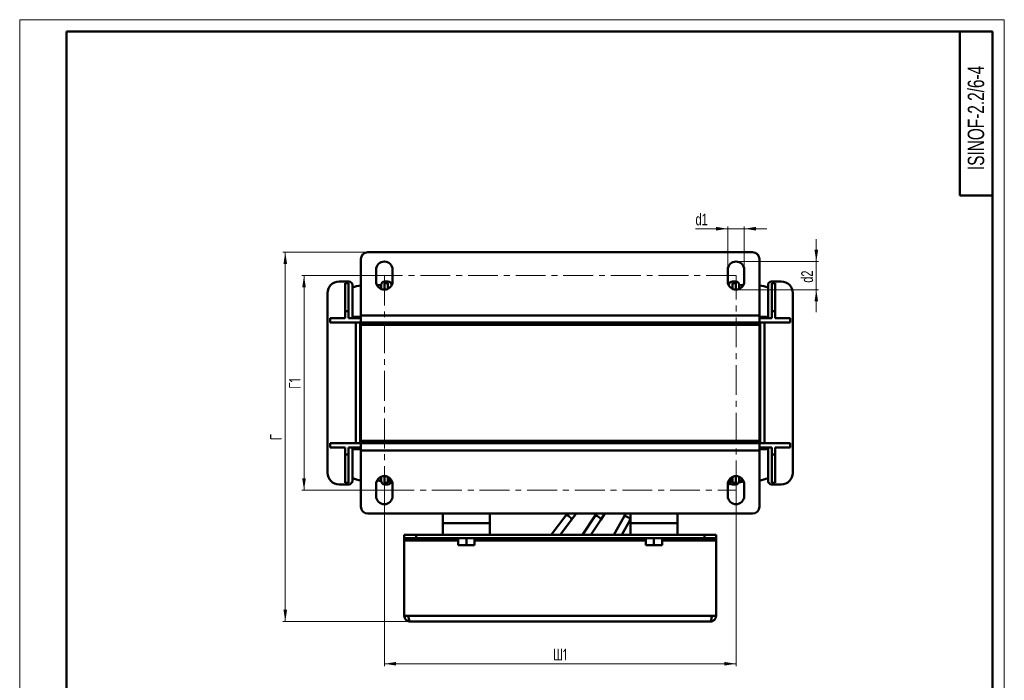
# Model space of a CAD drawing. Header units: millimetres. Extents: x 0 to 420, y 0 to 3302.
# Tile 3 of 4: x 0 to 420, y 312 to 594. Entities that reach past the tile are written whole.
import ezdxf

# ---------------------------------------------------------------- set-up
doc = ezdxf.new("R2010")
doc.units = ezdxf.units.MM
doc.linetypes.add('CENTERX2', pattern=[20.32, 12.7, -2.54, 2.54, -2.54])
doc.layers.add('ОСЕВЫЕ', color=7, linetype='Continuous')
doc.styles.add('SLDTEXTSTYLE0', font='TXT', dxfattribs={"width": 0.7, "bigfont": 'bigfont'})
doc.styles.add('SLDTEXTSTYLE1', font='TXT', dxfattribs={"width": 0.7})
doc.dimstyles.new('SLDDIMSTYLE0', dxfattribs={"dimtxt": 5, "dimasz": 5, "dimexe": 0, "dimexo": 0.0625, "dimgap": 1.25, "dimtad": 2, "dimdec": 1, "dimrnd": 1e-09, "dimzin": 12, "dimdsep": 46, "dimtxsty": 'SLDTEXTSTYLE1', "dimsah": 1, "dimcen": 0.09, "dimadec": 0, "dimazin": 3, "dimtfac": 1, "dimtdec": 3, "dimtofl": 0, "dimtmove": 0, "dimatfit": 3, "dimfxl": 1, "dimfrac": 2, "dimtolj": 1, "dimtzin": 12, "dimarcsym": 0})
doc.dimstyles.new('SLDDIMSTYLE1', dxfattribs={"dimtxt": 5, "dimasz": 5, "dimexe": 0, "dimexo": 0.0625, "dimgap": 1.25, "dimtad": 2, "dimdec": 1, "dimrnd": 1e-09, "dimzin": 12, "dimdsep": 46, "dimtxsty": 'SLDTEXTSTYLE1', "dimsah": 1, "dimcen": 0.09, "dimadec": 0, "dimazin": 3, "dimtfac": 1, "dimtdec": 3, "dimtmove": 0, "dimatfit": 0, "dimfxl": 1, "dimfrac": 2, "dimtolj": 1, "dimtzin": 12, "dimarcsym": 0})

# ---------------------------------------------------------------- blocks, each defined once
blk = doc.blocks.new('_D_2')
at = {"color": 7, "linetype": 'Continuous', "lineweight": 0}
for p, q in [((155.54, 484.87), (120.29, 484.87)), ((121.29, 484.87), (121.29, 393.37)), ((155.54, 393.37), (120.29, 393.37))]:
    blk.add_line(p, q, dxfattribs=at)
at = {"color": 7, "linetype": 'Continuous', "lineweight": 18}
for points in [[(121.29, 484.87), (120.52, 479.87), (122.05, 479.87)], [(121.29, 393.37), (122.05, 398.37), (120.52, 398.37)]]:
    blk.add_solid(points, dxfattribs=at)
at = {"color": 7, "linetype": 'Continuous', "lineweight": 18, "insert": (114.84, 436.63), "char_height": 5, "attachment_point": 1, "rotation": 90, "style": 'SLDTEXTSTYLE0'}
blk.add_mtext('Г1', dxfattribs=at)
blk = doc.blocks.new('_D_3')
at = {"color": 7, "linetype": 'Continuous', "lineweight": 0}
for p, q in [((155.55, 393.36), (155.55, 318.37)), ((305.55, 393.36), (305.55, 318.37)), ((155.55, 319.37), (305.55, 319.37))]:
    blk.add_line(p, q, dxfattribs=at)
at = {"color": 7, "linetype": 'Continuous', "lineweight": 18}
for points in [[(155.55, 319.37), (160.55, 318.6), (160.55, 320.14)], [(305.55, 319.37), (300.55, 320.14), (300.55, 318.6)]]:
    blk.add_solid(points, dxfattribs=at)
at = {"color": 7, "linetype": 'Continuous', "lineweight": 18, "insert": (227.53, 325.81), "char_height": 5, "attachment_point": 1, "style": 'SLDTEXTSTYLE0'}
blk.add_mtext('Ш1', dxfattribs=at)
blk = doc.blocks.new('_D_7')
at = {"color": 7, "linetype": 'Continuous', "lineweight": 0}
for p, q in [((148.54, 494.87), (112.29, 494.87)), ((113.29, 337.37), (113.29, 494.87)), ((166.54, 337.37), (112.29, 337.37))]:
    blk.add_line(p, q, dxfattribs=at)
at = {"color": 7, "linetype": 'Continuous', "lineweight": 18}
for points in [[(113.29, 494.87), (112.52, 489.87), (114.05, 489.87)], [(113.29, 337.37), (114.05, 342.37), (112.52, 342.37)]]:
    blk.add_solid(points, dxfattribs=at)
at = {"color": 7, "linetype": 'Continuous', "lineweight": 18, "insert": (106.84, 414.7), "char_height": 5, "attachment_point": 1, "rotation": 90, "style": 'SLDTEXTSTYLE0'}
blk.add_mtext('Г', dxfattribs=at)
blk = doc.blocks.new('_D_8')
at = {"color": 7, "linetype": 'Continuous', "lineweight": 0}
for p, q in [((302.05, 504.87), (288.28, 504.87)), ((302.05, 487.38), (302.05, 505.87)), ((302.05, 504.87), (309.05, 504.87)), ((309.05, 487.38), (309.05, 505.87)), ((309.05, 504.87), (318.66, 504.87))]:
    blk.add_line(p, q, dxfattribs=at)
at = {"color": 7, "linetype": 'Continuous', "lineweight": 18}
for points in [[(302.05, 504.87), (297.05, 505.64), (297.05, 504.1)], [(309.05, 504.87), (314.05, 504.1), (314.05, 505.64)]]:
    blk.add_solid(points, dxfattribs=at)
at = {"color": 7, "linetype": 'Continuous', "lineweight": 18, "insert": (288.28, 511.31), "char_height": 5, "attachment_point": 1, "style": 'SLDTEXTSTYLE1'}
blk.add_mtext('d1', dxfattribs=at)
blk = doc.blocks.new('_D_9')
at = {"color": 7, "linetype": 'Continuous', "lineweight": 0}
for p, q in [((339.81, 490.87), (339.81, 500.48)), ((305.56, 490.87), (340.81, 490.87)), ((339.81, 490.87), (339.81, 478.87)), ((305.56, 478.87), (340.81, 478.87)), ((339.81, 478.87), (339.81, 469.25))]:
    blk.add_line(p, q, dxfattribs=at)
at = {"color": 7, "linetype": 'Continuous', "lineweight": 18}
for points in [[(339.81, 490.87), (340.58, 495.87), (339.04, 495.87)], [(339.81, 478.87), (339.04, 473.87), (340.58, 473.87)]]:
    blk.add_solid(points, dxfattribs=at)
at = {"color": 7, "linetype": 'Continuous', "lineweight": 18, "insert": (333.37, 481.85), "char_height": 5, "attachment_point": 1, "rotation": 90, "style": 'SLDTEXTSTYLE1'}
blk.add_mtext('d2', dxfattribs=at)

msp = doc.modelspace()

# ---------------------------------------------------------------- linework, layer by layer
at = {"color": 7, "linetype": 'Continuous', "lineweight": 50}
for p, q in [((20, 589), (20, 5)), ((415, 589), (20, 589)), ((401, 589), (401, 519)), ((415, 5), (415, 589)), ((401, 519), (415, 519)), ((145.55, 491.87), (145.55, 467.87)), ((312.55, 494.87), (148.55, 494.87)), ((315.55, 491.87), (315.55, 467.87)), ((152.05, 482.37), (152.05, 487.37)), ((159.05, 487.37), (159.05, 482.37)), ((302.05, 482.37), (302.05, 487.37)), ((309.05, 487.37), (309.05, 482.37)), ((136.25, 482.37), (140.41, 482.37)), ((138.8, 481.7), (140.3, 481.7)), ((138.8, 469.7), (138.8, 481.7)), ((140.3, 481.7), (140.3, 469.7)), ((141.9, 466.79), (141.9, 480.88)), ((152.44, 480.77), (154.2, 480.77)), ((154.2, 480.88), (154.2, 479.14)), ((155.6, 481.7), (157.1, 481.7)), ((155.6, 478.87), (155.6, 481.7)), ((155.69, 482.37), (157.08, 482.37)), ((157.1, 481.7), (157.1, 479.23)), ((158.56, 480.59), (158.56, 480.88)), ((158.56, 480.77), (158.66, 480.77)), ((302.44, 480.77), (302.53, 480.77)), ((302.53, 480.88), (302.53, 480.59)), ((304, 481.7), (305.5, 481.7)), ((304, 479.23), (304, 481.7)), ((304.02, 482.37), (305.41, 482.37)), ((305.5, 481.7), (305.5, 478.87)), ((306.9, 479.14), (306.9, 480.88)), ((306.9, 480.77), (308.66, 480.77)), ((319.2, 480.88), (319.2, 466.79)), ((320.69, 482.37), (324.85, 482.37)), ((320.8, 481.7), (322.3, 481.7)), ((320.8, 469.7), (320.8, 481.7)), ((322.3, 481.7), (322.3, 469.7)), ((131.29, 400.83), (131.29, 477.41)), ((329.81, 477.41), (329.81, 400.83)), ((132.44, 464.87), (132.44, 466.7)), ((132.44, 466.7), (138.8, 466.7)), ((138.8, 466.7), (138.8, 469.7)), ((140.3, 469.7), (138.8, 469.7)), ((140.3, 469.7), (140.3, 466.7)), ((140.3, 466.7), (145.55, 466.7)), ((145.55, 466.79), (141.9, 466.79)), ((145.55, 467.36), (142.69, 467.36)), ((145.55, 467.87), (145.55, 464.87)), ((145.55, 467.87), (315.55, 467.87)), ((315.55, 467.87), (315.55, 464.87)), ((318.41, 467.36), (315.55, 467.36)), ((315.55, 466.87), (315.55, 466.87)), ((315.55, 466.79), (315.55, 466.87)), ((319.2, 466.79), (315.55, 466.79)), ((315.55, 466.7), (320.8, 466.7)), ((320.8, 466.7), (320.8, 469.7)), ((322.3, 469.7), (320.8, 469.7)), ((322.3, 469.7), (322.3, 466.7)), ((322.3, 466.7), (328.66, 466.7)), ((328.66, 466.7), (328.66, 464.87)), ((145.55, 464.87), (132.44, 464.87)), ((143.42, 413.37), (143.42, 464.87)), ((145.25, 464.87), (145.25, 413.37)), ((315.55, 464.87), (145.55, 464.87)), ((145.55, 463.87), (145.55, 464.87)), ((175.55, 464.87), (145.55, 464.87)), ((145.55, 414.37), (145.55, 463.87)), ((315.55, 463.87), (145.55, 463.87)), ((175.55, 463.87), (145.55, 463.87)), ((175.55, 463.87), (175.55, 464.87)), ((175.85, 463.87), (175.85, 464.87)), ((177.68, 464.87), (177.68, 463.87)), ((189.81, 464.87), (189.81, 463.87)), ((201.29, 463.87), (201.29, 464.87)), ((213.42, 463.87), (213.42, 464.87)), ((215.25, 464.87), (215.25, 463.87)), ((215.55, 463.87), (215.55, 464.87)), ((245.55, 464.87), (215.55, 464.87)), ((245.55, 463.87), (215.55, 463.87)), ((245.55, 463.87), (245.55, 464.87)), ((245.85, 463.87), (245.85, 464.87)), ((247.68, 464.87), (247.68, 463.87)), ((259.81, 464.87), (259.81, 463.87)), ((271.29, 463.87), (271.29, 464.87)), ((283.42, 463.87), (283.42, 464.87)), ((285.25, 464.87), (285.25, 463.87)), ((285.55, 463.87), (285.55, 464.87)), ((315.55, 464.87), (285.55, 464.87)), ((315.55, 463.87), (285.55, 463.87)), ((315.55, 463.87), (315.55, 464.87)), ((328.66, 464.87), (315.55, 464.87)), ((315.55, 464.87), (315.55, 463.87)), ((315.55, 414.37), (315.55, 463.87)), ((315.55, 463.87), (315.55, 436.87)), ((315.85, 413.37), (315.85, 464.87)), ((317.68, 464.87), (317.68, 413.37)), ((315.55, 436.73), (315.55, 436.87)), ((132.44, 411.53), (132.44, 413.37)), ((132.44, 413.37), (145.55, 413.37)), ((145.55, 414.37), (315.55, 414.37)), ((145.55, 414.37), (175.55, 414.37)), ((145.55, 414.37), (145.55, 413.37)), ((315.55, 413.37), (145.55, 413.37)), ((145.55, 413.37), (145.55, 410.37)), ((145.55, 413.37), (175.55, 413.37)), ((175.55, 414.37), (175.55, 413.37)), ((175.85, 413.37), (175.85, 414.37)), ((177.68, 414.37), (177.68, 413.37)), ((189.81, 414.37), (189.81, 413.37)), ((199.51, 413.37), (199.51, 414.37)), ((201.29, 413.37), (201.29, 414.37)), ((213.42, 413.37), (213.42, 414.37)), ((215.25, 414.37), (215.25, 413.37)), ((215.55, 414.37), (215.55, 413.37)), ((215.55, 414.37), (245.55, 414.37)), ((215.55, 413.37), (245.55, 413.37)), ((245.55, 414.37), (245.55, 413.37)), ((245.85, 413.37), (245.85, 414.37)), ((247.68, 414.37), (247.68, 413.37)), ((259.81, 414.37), (259.81, 413.37)), ((264.57, 413.37), (264.57, 414.37)), ((271.29, 413.37), (271.29, 414.37)), ((283.42, 413.37), (283.42, 414.37)), ((285.25, 414.37), (285.25, 413.37)), ((285.55, 414.37), (315.55, 414.37)), ((285.55, 414.37), (285.55, 413.37)), ((285.55, 413.37), (315.55, 413.37)), ((315.55, 414.37), (315.55, 413.37)), ((315.55, 410.37), (315.55, 413.37)), ((315.55, 413.37), (328.66, 413.37)), ((328.66, 413.37), (328.66, 411.53)), ((138.8, 411.53), (132.44, 411.53)), ((138.8, 408.53), (138.8, 411.53)), ((138.8, 408.53), (140.3, 408.53)), ((138.8, 396.53), (138.8, 408.53)), ((145.55, 411.53), (140.3, 411.53)), ((140.3, 411.53), (140.3, 408.53)), ((140.3, 408.53), (140.3, 396.53)), ((141.9, 411.44), (145.55, 411.44)), ((141.9, 397.36), (141.9, 411.44)), ((142.69, 410.88), (145.55, 410.88)), ((315.55, 410.37), (145.55, 410.37)), ((145.55, 410.37), (145.55, 386.37)), ((320.8, 411.53), (315.55, 411.53)), ((315.55, 411.44), (319.2, 411.44)), ((315.55, 411.37), (315.55, 411.44)), ((315.55, 411.37), (315.55, 411.37)), ((315.55, 410.88), (318.41, 410.88)), ((315.55, 386.37), (315.55, 410.37)), ((319.2, 411.44), (319.2, 397.36)), ((320.8, 408.53), (320.8, 411.53)), ((322.3, 408.53), (320.8, 408.53)), ((320.8, 396.53), (320.8, 408.53)), ((328.66, 411.53), (322.3, 411.53)), ((322.3, 411.53), (322.3, 408.53)), ((322.3, 408.53), (322.3, 396.53)), ((154.2, 399.1), (154.2, 397.36)), ((155.6, 396.53), (155.6, 399.37)), ((157.1, 399.01), (157.1, 396.53)), ((304, 396.53), (304, 399.01)), ((305.5, 399.37), (305.5, 396.53)), ((306.9, 397.36), (306.9, 399.1)), ((140.41, 395.87), (136.25, 395.87)), ((140.3, 396.53), (138.8, 396.53)), ((152.05, 390.87), (152.05, 395.87)), ((154.2, 397.47), (152.44, 397.47)), ((152.56, 397.47), (154.23, 397.19)), ((157.1, 396.53), (155.6, 396.53)), ((157.08, 395.87), (155.69, 395.87)), ((157.55, 398.74), (157.55, 397.12)), ((157.55, 397.12), (158.82, 397.12)), ((158.26, 396.51), (158.96, 396.39)), ((159.05, 395.87), (159.05, 390.87)), ((302.05, 395.87), (303.3, 396.08)), ((302.05, 390.87), (302.05, 395.87)), ((302.28, 397.12), (303.55, 397.12)), ((303.55, 397.12), (303.55, 398.74)), ((305.5, 396.53), (304, 396.53)), ((305.41, 395.87), (304.02, 395.87)), ((306.7, 396.66), (308.85, 397.02)), ((308.66, 397.47), (306.9, 397.47)), ((309.05, 395.87), (309.05, 390.87)), ((324.85, 395.87), (320.69, 395.87)), ((322.3, 396.53), (320.8, 396.53)), ((148.55, 383.37), (312.55, 383.37)), ((180.55, 379.37), (180.55, 383.37)), ((200.55, 383.37), (200.55, 379.37)), ((233, 382.56), (226.71, 374.37)), ((233.62, 383.37), (233, 382.56)), ((235.38, 380.74), (237.4, 383.37)), ((245.38, 382.36), (240.06, 374.37)), ((246.05, 383.37), (245.38, 382.36)), ((247.87, 380.7), (249.65, 383.37)), ((258.47, 383.37), (257.78, 382.16)), ((260.55, 383.37), (260.55, 379.37)), ((280.55, 379.37), (280.55, 383.37)), ((180.55, 379.37), (200.55, 379.37)), ((180.55, 374.37), (180.55, 379.37)), ((200.55, 379.37), (200.55, 374.37)), ((230.49, 374.37), (235.38, 380.74)), ((243.66, 374.37), (247.87, 380.7)), ((257.78, 382.16), (253.4, 374.37)), ((256.84, 374.37), (260.4, 380.69)), ((260.4, 380.69), (260.55, 380.95)), ((260.55, 379.37), (280.55, 379.37)), ((260.55, 379.37), (260.55, 374.37)), ((280.55, 374.37), (280.55, 379.37)), ((164.05, 374.37), (164.05, 372.87)), ((169.05, 374.37), (164.05, 374.37)), ((169.05, 372.87), (169.05, 374.37)), ((180.55, 374.37), (169.05, 374.37)), ((180.55, 374.37), (200.55, 374.37)), ((260.55, 374.37), (200.55, 374.37)), ((260.55, 374.37), (280.55, 374.37)), ((292.05, 374.37), (280.55, 374.37)), ((292.05, 374.37), (292.05, 372.87)), ((297.05, 374.37), (292.05, 374.37)), ((297.05, 372.87), (297.05, 374.37)), ((169.05, 372.87), (164.05, 372.87)), ((164.05, 371.87), (164.05, 372.87)), ((164.05, 371.87), (164.05, 339.87)), ((292.05, 372.87), (169.05, 372.87)), ((187.05, 372.87), (187.05, 369.87)), ((190.55, 369.87), (187.05, 369.87)), ((190.55, 369.87), (190.55, 372.87)), ((194.05, 369.87), (190.55, 369.87)), ((194.05, 372.87), (194.05, 369.87)), ((267.05, 372.87), (267.05, 369.87)), ((270.55, 369.87), (267.05, 369.87)), ((270.55, 372.87), (270.55, 369.87)), ((274.05, 369.87), (270.55, 369.87)), ((274.05, 369.87), (274.05, 372.87)), ((297.05, 372.87), (292.05, 372.87)), ((297.05, 372.87), (297.05, 371.87)), ((297.05, 371.87), (297.05, 339.87)), ((164.05, 339.87), (165.76, 339.87)), ((295.34, 339.87), (165.76, 339.87)), ((166.55, 337.37), (294.55, 337.37)), ((297.05, 339.87), (295.34, 339.87))]:
    msp.add_line(p, q, dxfattribs=at)
at = {"color": 7, "linetype": 'Continuous', "lineweight": 25}
msp.add_line((20, 589), (20, 5), dxfattribs=at)
at = {"color": 7, "linetype": 'CENTERX2', "lineweight": 18}
for p, q in [((305.55, 484.87), (155.55, 484.87)), ((155.55, 484.87), (155.55, 393.37)), ((305.55, 393.37), (305.55, 484.87)), ((155.55, 393.37), (305.55, 393.37))]:
    msp.add_line(p, q, dxfattribs=at)
at = {"color": 9, "linetype": 'Continuous', "lineweight": 50}
for p, q in [((315.55, 463.87), (315.55, 463.87)), ((164.05, 371.87), (187.05, 371.87)), ((194.05, 371.87), (267.05, 371.87)), ((274.05, 371.87), (297.05, 371.87))]:
    msp.add_line(p, q, dxfattribs=at)
at = {"color": 9, "linetype": 'Continuous', "lineweight": 50, "flags": 128}
for points in [[(233, 382.56), (233.22, 382.66), (233.59, 382.6), (234.04, 382.4), (234.53, 382.09)], [(247.87, 380.7), (247.9, 380.95), (247.73, 381.28), (247.4, 381.65), (246.94, 382.01), (246.44, 382.29), (245.97, 382.46), (245.59, 382.48), (245.38, 382.36)], [(260.4, 380.69), (260.41, 380.94), (260.22, 381.27), (259.86, 381.62), (259.38, 381.94), (258.86, 382.18), (258.37, 382.31), (258, 382.3), (257.78, 382.16)], [(234.53, 382.09), (234.96, 381.7), (235.27, 381.31), (235.42, 380.97), (235.38, 380.74)]]:
    msp.add_lwpolyline(points, dxfattribs=at)
at = {"color": 7, "linetype": 'Continuous', "lineweight": 50}
for centre, radius, start, end in [((148.55, 491.87), 3, 90, 180), ((312.55, 491.87), 3, 0, 90), ((155.55, 487.37), 3.5, 0, 180), ((305.55, 487.37), 3.5, 0, 180), ((136.25, 477.41), 4.96, 90, 180), ((140.41, 480.88), 1.49, 0, 90), ((147.39, 465.2), 15.59, 96.7895, 110.624), ((155.55, 482.37), 3.5, 180, 0), ((155.69, 480.88), 1.49, 90, 180), ((157.08, 480.88), 1.49, 0, 90), ((305.55, 482.37), 3.5, 180, 0), ((304.02, 480.88), 1.49, 90, 180), ((305.41, 480.88), 1.49, 0, 90), ((313.71, 465.2), 15.59, 69.376, 83.2105), ((320.69, 480.88), 1.49, 90, 180), ((324.85, 477.41), 4.96, 0, 90), ((142.69, 466.5), 0.862, 90, 155.937), ((318.41, 466.5), 0.862, 24.063, 90), ((142.69, 411.75), 0.862, 204.063, 270), ((318.41, 411.75), 0.862, 270, 335.937), ((136.25, 400.83), 4.96, 180, 270), ((155.55, 395.87), 3.5, 0, 180), ((305.55, 395.87), 3.5, 0, 180), ((324.85, 400.83), 4.96, 270, 0), ((140.41, 397.36), 1.49, 270, 0), ((147.39, 413.05), 15.59, 249.376, 263.2105), ((155.69, 397.36), 1.49, 180, 270), ((157.08, 397.36), 1.49, 270, 350.7976), ((304.02, 397.36), 1.49, 189.2024, 270), ((305.41, 397.36), 1.49, 270, 0), ((313.71, 413.05), 15.59, 276.7895, 290.624), ((320.69, 397.36), 1.49, 180, 270), ((155.55, 390.87), 3.5, 180, 0), ((305.55, 390.87), 3.5, 180, 0), ((148.55, 386.37), 3, 180, 270), ((312.55, 386.37), 3, 270, 0)]:
    msp.add_arc(centre, radius, start, end, dxfattribs=at)
for points, knots in [([(166.55, 337.37), (166.38, 337.37), (166.22, 337.38), (165.9, 337.45), (165.74, 337.5), (165.44, 337.62), (165.3, 337.7), (165.03, 337.88), (164.9, 337.98), (164.67, 338.22), (164.56, 338.34), (164.38, 338.61), (164.3, 338.76), (164.12, 339.21), (164.05, 339.54), (164.05, 339.87)], [0, 0, 0, 0, 0.125, 0.125, 0.25, 0.25, 0.375, 0.375, 0.5, 0.5, 0.625, 0.625, 0.75, 0.75, 1, 1, 1, 1]), ([(165.92, 339.11), (165.9, 339.12), (165.77, 339.19), (165.63, 339.44), (165.55, 339.7), (165.55, 339.85), (165.55, 339.87)], [0, 0, 0, 0, 0.072486, 0.502211, 0.931934, 1, 1, 1, 1]), ([(165.76, 339.87), (165.79, 339.7), (165.83, 339.54), (165.89, 339.22), (165.93, 339.06), (165.99, 338.76), (166.02, 338.62), (166.09, 338.34), (166.12, 338.22), (166.19, 337.99), (166.22, 337.88), (166.29, 337.7), (166.32, 337.62), (166.42, 337.43), (166.48, 337.37), (166.55, 337.37)], [0, 0, 0, 0, 0.125, 0.125, 0.25, 0.25, 0.375, 0.375, 0.5, 0.5, 0.625, 0.625, 0.75, 0.75, 1, 1, 1, 1]), ([(294.55, 337.37), (294.58, 337.37), (294.61, 337.38), (294.68, 337.45), (294.71, 337.5), (294.78, 337.62), (294.81, 337.7), (294.88, 337.88), (294.91, 337.98), (294.98, 338.22), (295.01, 338.34), (295.07, 338.61), (295.11, 338.76), (295.2, 339.21), (295.27, 339.54), (295.34, 339.87)], [0, 0, 0, 0, 0.125, 0.125, 0.25, 0.25, 0.375, 0.375, 0.5, 0.5, 0.625, 0.625, 0.75, 0.75, 1, 1, 1, 1]), ([(297.05, 339.87), (297.05, 339.7), (297.03, 339.54), (296.97, 339.22), (296.92, 339.06), (296.8, 338.76), (296.72, 338.62), (296.54, 338.34), (296.43, 338.22), (296.2, 337.99), (296.08, 337.88), (295.8, 337.7), (295.66, 337.62), (295.21, 337.43), (294.88, 337.37), (294.55, 337.37)], [0, 0, 0, 0, 0.125, 0.125, 0.25, 0.25, 0.375, 0.375, 0.5, 0.5, 0.625, 0.625, 0.75, 0.75, 1, 1, 1, 1]), ([(295.55, 339.87), (295.53, 339.74), (295.5, 339.49), (295.35, 339.23), (295.21, 339.13), (295.18, 339.11)], [0, 0, 0, 0, 0.431906, 0.863813, 1, 1, 1, 1])]:
    msp.add_open_spline(points, degree=3, knots=knots, dxfattribs=at)
at = {"layer": 'ОСЕВЫЕ', "lineweight": 18}
for p, q in [((0, 594), (420, 594)), ((0, 594), (0, 0)), ((420, 594), (420, 0))]:
    msp.add_line(p, q, dxfattribs=at)

# ---------------------------------------------------------------- texts
at = {"color": 7, "linetype": 'Continuous', "lineweight": 0, "insert": (404.4, 552.1), "char_height": 7, "attachment_point": 2, "rotation": 90, "style": 'SLDTEXTSTYLE1'}
msp.add_mtext('ISINOF-2.2/6-4', dxfattribs=at)

# ---------------------------------------------------------------- dimensions: what is measured, and where the dimension line sits
at = {"color": 7, "linetype": 'Continuous', "lineweight": 18}
for base, p1, p2, text, dimstyle, picture, middle in [((309.05, 504.87), (302.05, 487.37), (309.05, 487.37), 'd1', 'SLDDIMSTYLE1', '_D_8', (290.77, 504.87)), ((305.55, 319.37), (155.55, 393.37), (305.55, 393.37), 'Ш1', 'SLDDIMSTYLE0', '_D_3', (230.55, 319.37))]:
    dim = msp.add_linear_dim(base=base, p1=p1, p2=p2, text=text, dimstyle=dimstyle, dxfattribs=at)
    dim.commit()
    dim.dimension.update_dxf_attribs({"geometry": picture, "text_midpoint": middle, "dimtype": 160})
for base, p1, p2, text, dimstyle, picture, middle in [((339.81, 478.87), (305.55, 490.87), (305.55, 478.87), 'd2', 'SLDDIMSTYLE1', '_D_9', (339.81, 484.87)), ((113.29, 494.87), (166.55, 337.37), (148.55, 494.87), 'Г', 'SLDDIMSTYLE0', '_D_7', (113.29, 416.12)), ((121.29, 393.37), (155.55, 484.87), (155.55, 393.37), 'Г1', 'SLDDIMSTYLE0', '_D_2', (121.29, 439.12))]:
    dim = msp.add_linear_dim(base=base, p1=p1, p2=p2, angle=90, text=text, dimstyle=dimstyle, dxfattribs=at)
    dim.commit()
    dim.dimension.update_dxf_attribs({"geometry": picture, "text_midpoint": middle, "dimtype": 160})

doc.saveas('drawing.dxf')
